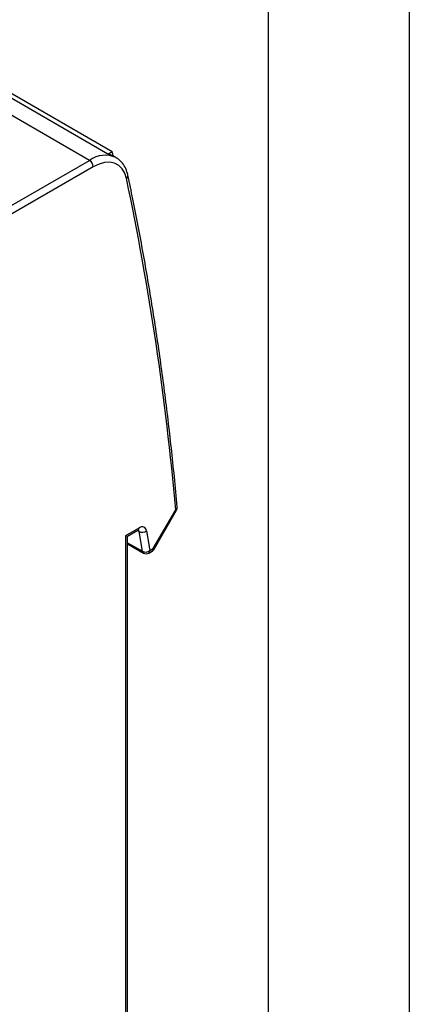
# Model space of a CAD drawing. Header units: millimetres. Extents: x 0 to 349, y 0 to 270.
# Tile 10 of 11: x 327 to 349, y 186 to 241. Entities that reach past the tile are written whole.
import ezdxf

# ---------------------------------------------------------------- set-up
doc = ezdxf.new("R2010")
doc.units = ezdxf.units.MM
doc.header["$LTSCALE"] = 1.25
doc.layers.add('TEXT', color=140, linetype='Continuous', lineweight=25)

msp = doc.modelspace()

# ---------------------------------------------------------------- linework, layer by layer
at = {"color": 7, "linetype": 'Continuous'}
msp.add_line((349.253, 269.878), (349.253, 0.003), dxfattribs=at)
for p, q in [((331.258, 233.272), (309.055, 246.089)), ((332.289, 233.622), (310.369, 246.276)), ((310.612, 246.417), (332.532, 233.763)), ((332.289, 233.622), (332.532, 233.763)), ((332.758, 233.42), (332.587, 233.519)), ((287.024, 207.736), (331.258, 233.272)), ((331.47, 232.904), (287.236, 207.369)), ((334.843, 211.417), (336.106, 213.606)), ((334.89, 211.389), (336.154, 213.578)), ((333.304, 212.162), (334.045, 212.589)), ((333.39, 212.109), (333.983, 212.452)), ((334.042, 212.385), (333.955, 212.436)), ((334.23, 211.265), (334.042, 212.385)), ((334.463, 212.426), (334.651, 211.306)), ((333.304, 182.77), (333.304, 212.162)), ((333.392, 183.06), (333.392, 212.113)), ((333.392, 211.749), (334.23, 211.265)), ((333.392, 211.686), (334.289, 211.168)), ((334.589, 211.168), (334.78, 211.279)), ((334.651, 211.306), (334.843, 211.417))]:
    msp.add_line(p, q)
at = {"flags": 128}
for points in [[(333.335, 232.247), (333.24, 232.549), (333.093, 232.797), (332.901, 232.985), (332.667, 233.108), (332.399, 233.162), (332.105, 233.145), (331.792, 233.059), (331.47, 232.904)], [(334.463, 212.426), (334.444, 212.497), (334.413, 212.557), (334.37, 212.602), (334.318, 212.632), (334.257, 212.646), (334.19, 212.644), (334.119, 212.625), (334.045, 212.589)]]:
    msp.add_lwpolyline(points, dxfattribs=at)
for centre, radius, start, end in [((332.133, 232.081), 1.478, 65.188, 126.3321), ((332.099, 232.599), 1.041, 62.066, 79.503), ((195.624, 203.173), 140.284, 12.49271, 12.59497), ((331.009, 232.883), 0.461, 2.6055, 57.3945), ((333.222, 232.407), 0.195, 305.148, 7.3467), ((179.274, 199.817), 157.437, 5.02443, 11.88736), ((336.023, 213.754), 0.17, 299.3056, 0.393), ((336.044, 213.743), 0.151, 294.3747, 354.3052), ((301.346, 153.372), 69.544, 59.96536, 60.01072), ((335.894, 213.728), 0.3, 330, 0), ((335.894, 213.728), 0.3, 0, 5.1344), ((333.903, 212.571), 0.144, 304.0564, 7.2558), ((333.899, 212.367), 0.144, 7.1783, 42.3566), ((334.22, 212.747), 0.404, 243.9083, 307.1281), ((334.407, 211.628), 0.404, 243.9083, 307.1281), ((334.359, 211.277), 0.13, 185.459, 237.2631), ((334.439, 211.428), 0.3, 240.0027, 299.9973), ((334.504, 211.29), 0.148, 305.0133, 6.2988), ((334.696, 211.4), 0.148, 305.0133, 6.2988), ((334.63, 211.539), 0.3, 299.9973, 330), ((300.082, 151.183), 69.544, 59.96536, 60.01072)]:
    msp.add_arc(centre, radius, start, end)
for points, knots in [([(333.416, 232.432), (333.4, 232.5), (333.353, 232.691), (333.224, 232.97), (333.019, 233.243), (332.839, 233.364), (332.752, 233.421)], [0, 0, 0, 0, 0.157767, 0.449472, 0.735317, 1, 1, 1, 1]), ([(336.193, 213.755), (336.14, 214.324), (335.987, 215.976), (335.688, 218.68), (335.279, 221.85), (334.812, 224.976), (334.287, 228.058), (333.813, 230.537), (333.51, 231.985), (333.416, 232.432)], [0, 0, 0, 0, 0.088111, 0.255502, 0.422895, 0.590286, 0.757677, 0.925065, 1, 1, 1, 1]), ([(333.983, 212.452), (333.995, 212.458), (334.02, 212.47), (334.021, 212.469), (334.022, 212.469)], [0, 0, 0, 0, 0.491011, 1, 1, 1, 1]), ([(333.304, 212.162), (333.332, 212.146), (333.381, 212.117), (333.385, 212.115), (333.387, 212.114)], [0, 0, 0, 0, 0.5632371, 1, 1, 1, 1])]:
    msp.add_open_spline(points, degree=3, knots=knots)
at = {"layer": 'TEXT'}
msp.add_line((341.312, 261.938), (341.312, 7.938), dxfattribs=at)

doc.saveas('drawing.dxf')
